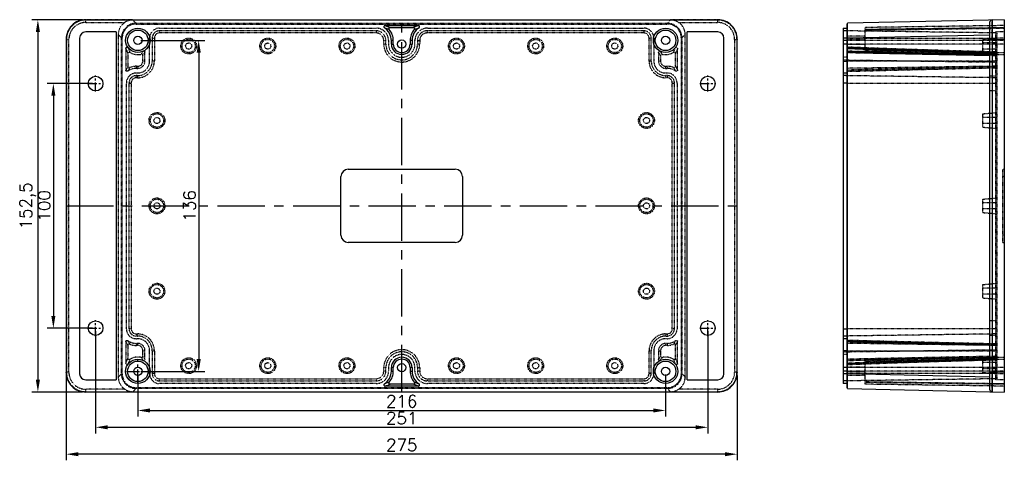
# Model space of a CAD drawing. Header units: millimetres. Extents: x 3202 to 5058, y 576 to 1424.
# Tile 1 of 13: x 3202 to 3606, y 576 to 756. Entities that reach past the tile are written whole.
import ezdxf

# ---------------------------------------------------------------- set-up
doc = ezdxf.new("R2010")
doc.units = ezdxf.units.MM
doc.linetypes.add('CENTER', pattern=[50.8, 31.75, -6.35, 6.35, -6.35])
doc.linetypes.add('HIDDEN', pattern=[0.2, 0.1, -0.1])
doc.layers.add('DEFAULT_2', color=8, linetype='HIDDEN')
doc.styles.get("Standard").update_dxf_attribs({"font": 'txt', "bigfont": 'gbcbig.shx'})
doc.dimstyles.new('ISO-25', dxfattribs={"dimtxt": 2.5, "dimasz": 2.5, "dimexe": 1.25, "dimexo": 0.625, "dimtad": 1, "dimtxsty": 'Standard', "dimcen": 2.5, "dimadec": 0, "dimazin": 0, "dimtfac": 1, "dimtmove": 0, "dimatfit": 3, "dimfxl": 0, "dimarcsym": 0})

# ---------------------------------------------------------------- blocks, each defined once
blk = doc.blocks.new('*D153')
at = {"color": 0, "lineweight": -2}
for p, q in [((3221.33, 610.23), (3221.33, 575.51)), ((3496.33, 610.23), (3496.33, 575.51)), ((3491.33, 578.01), (3226.33, 578.01))]:
    blk.add_line(p, q, dxfattribs=at)
at = {"color": 0}
for points in [[(3226.33, 578.84), (3226.33, 577.17), (3221.33, 578.01)], [(3491.33, 578.84), (3491.33, 577.17), (3496.33, 578.01)]]:
    blk.add_solid(points, dxfattribs=at)
at = {"layer": 'Defpoints', "color": 0}
for p in [(3221.33, 611.48), (3496.33, 611.48), (3221.33, 578.01)]:
    blk.add_point(p, dxfattribs=at)
at = {"color": 0, "insert": (3358.83, 581.76), "char_height": 5, "attachment_point": 5}
blk.add_mtext('275', dxfattribs=at)
blk = doc.blocks.new('*D154')
at = {"color": 0, "lineweight": -2}
for p, q in [((3228.08, 755.98), (3207.24, 755.98)), ((3209.74, 750.98), (3209.74, 608.48)), ((3228.08, 603.48), (3207.24, 603.48))]:
    blk.add_line(p, q, dxfattribs=at)
at = {"color": 0}
for points in [[(3208.91, 750.98), (3210.58, 750.98), (3209.74, 755.98)], [(3208.91, 608.48), (3210.58, 608.48), (3209.74, 603.48)]]:
    blk.add_solid(points, dxfattribs=at)
at = {"layer": 'Defpoints', "color": 0}
for p in [(3229.33, 755.98), (3209.74, 603.48), (3229.33, 603.48)]:
    blk.add_point(p, dxfattribs=at)
at = {"color": 0, "insert": (3205.58, 679.73), "char_height": 5, "attachment_point": 5, "rotation": 90}
blk.add_mtext('152,5', dxfattribs=at)
blk = doc.blocks.new('*D155')
at = {"color": 0, "lineweight": -2}
for p, q in [((3232.15, 729.8), (3213.59, 729.8)), ((3216.09, 724.8), (3216.09, 634.65)), ((3232.15, 629.65), (3213.59, 629.65))]:
    blk.add_line(p, q, dxfattribs=at)
at = {"color": 0}
for points in [[(3215.26, 724.8), (3216.93, 724.8), (3216.09, 729.8)], [(3215.26, 634.65), (3216.93, 634.65), (3216.09, 629.65)]]:
    blk.add_solid(points, dxfattribs=at)
at = {"layer": 'Defpoints', "color": 0}
for p in [(3233.4, 729.8), (3216.09, 629.65), (3233.4, 629.65)]:
    blk.add_point(p, dxfattribs=at)
at = {"color": 0, "insert": (3212.34, 679.73), "char_height": 5, "attachment_point": 5, "rotation": 90}
blk.add_mtext('100', dxfattribs=at)
blk = doc.blocks.new('*D156')
at = {"color": 0, "lineweight": -2}
for p, q in [((3233.4, 628.4), (3233.4, 586.53)), ((3484.27, 628.4), (3484.27, 586.53)), ((3238.4, 589.03), (3479.27, 589.03))]:
    blk.add_line(p, q, dxfattribs=at)
at = {"color": 0}
for points in [[(3238.4, 589.86), (3238.4, 588.19), (3233.4, 589.03)], [(3479.27, 589.86), (3479.27, 588.19), (3484.27, 589.03)]]:
    blk.add_solid(points, dxfattribs=at)
at = {"layer": 'Defpoints', "color": 0}
for p in [(3233.4, 629.65), (3484.27, 629.65), (3484.27, 589.03)]:
    blk.add_point(p, dxfattribs=at)
at = {"color": 0, "insert": (3358.83, 592.78), "char_height": 5, "attachment_point": 5}
blk.add_mtext('251', dxfattribs=at)
blk = doc.blocks.new('*D157')
at = {"color": 0, "lineweight": -2}
for p, q in [((3250.72, 610.69), (3250.72, 593.42)), ((3466.95, 610.69), (3466.95, 593.42)), ((3255.72, 595.92), (3461.95, 595.92))]:
    blk.add_line(p, q, dxfattribs=at)
at = {"color": 0}
for points in [[(3255.72, 596.75), (3255.72, 595.08), (3250.72, 595.92)], [(3461.95, 596.75), (3461.95, 595.08), (3466.95, 595.92)]]:
    blk.add_solid(points, dxfattribs=at)
at = {"layer": 'Defpoints', "color": 0}
for p in [(3250.72, 611.94), (3466.95, 611.94), (3466.95, 595.92)]:
    blk.add_point(p, dxfattribs=at)
at = {"color": 0, "insert": (3358.83, 599.67), "char_height": 5, "attachment_point": 5}
blk.add_mtext('216', dxfattribs=at)
blk = doc.blocks.new('*D158')
at = {"color": 0, "lineweight": -2}
for p, q in [((3251.97, 747.52), (3278.14, 747.52)), ((3275.64, 742.52), (3275.64, 616.94)), ((3251.97, 611.94), (3278.14, 611.94))]:
    blk.add_line(p, q, dxfattribs=at)
at = {"color": 0}
for points in [[(3274.81, 742.52), (3276.48, 742.52), (3275.64, 747.52)], [(3274.81, 616.94), (3276.48, 616.94), (3275.64, 611.94)]]:
    blk.add_solid(points, dxfattribs=at)
at = {"layer": 'Defpoints', "color": 0}
for p in [(3250.72, 747.52), (3250.72, 611.94), (3275.64, 611.94)]:
    blk.add_point(p, dxfattribs=at)
at = {"color": 0, "insert": (3271.89, 679.73), "char_height": 5, "attachment_point": 5, "rotation": 90}
blk.add_mtext('136', dxfattribs=at)

msp = doc.modelspace()

# ---------------------------------------------------------------- linework, layer by layer
at = {"color": 7, "linetype": 'Continuous'}
for p, q in [((3229.333, 755.979), (3488.337, 755.979)), ((3605.752, 755.979), (3541.552, 754.522)), ((3541.552, 604.936), (3541.552, 754.522)), ((3599.753, 754.865), (3599.753, 604.593)), ((3605.752, 755.979), (3605.752, 603.479)), ((3241.835, 750.979), (3229.335, 750.979)), ((3241.835, 750.979), (3241.835, 608.479)), ((3352.007, 753.579), (3365.663, 753.579)), ((3354.101, 752.783), (3363.569, 752.783)), ((3488.335, 750.979), (3475.835, 750.979)), ((3475.835, 608.479), (3475.835, 750.979)), ((3539.753, 752.515), (3539.753, 606.943)), ((3539.753, 752.515), (3541.253, 752.515)), ((3541.253, 754.215), (3541.253, 605.243)), ((3541.552, 754.215), (3541.253, 754.215)), ((3221.335, 747.981), (3221.335, 611.477)), ((3226.835, 748.479), (3226.835, 610.979)), ((3354.585, 745.984), (3354.585, 747.415)), ((3355.381, 747.415), (3354.585, 747.415)), ((3355.381, 745.984), (3355.381, 747.415)), ((3362.289, 747.415), (3362.289, 745.984)), ((3363.085, 747.415), (3362.289, 747.415)), ((3363.085, 747.415), (3363.085, 745.984)), ((3490.835, 610.979), (3490.835, 748.479)), ((3496.335, 611.477), (3496.335, 747.981)), ((3541.253, 748.415), (3539.753, 748.415)), ((3541.552, 748.517), (3541.253, 748.517)), ((3541.552, 748.524), (3599.753, 749.844)), ((3600.73, 747.867), (3599.753, 747.867)), ((3600.73, 747.867), (3605.752, 747.981)), ((3600.73, 747.867), (3600.73, 611.591)), ((3354.585, 745.984), (3355.381, 745.984)), ((3362.289, 745.984), (3363.085, 745.984)), ((3539.753, 739.048), (3541.253, 739.048)), ((3539.753, 734.148), (3541.253, 734.148)), ((3541.253, 730.048), (3539.753, 730.048)), ((3336.935, 694.729), (3380.735, 694.729)), ((3333.935, 667.729), (3333.935, 691.729)), ((3383.735, 691.729), (3383.735, 667.729)), ((3380.735, 664.729), (3336.935, 664.729)), ((3539.753, 629.41), (3541.253, 629.41)), ((3541.253, 625.31), (3539.753, 625.31)), ((3541.253, 620.41), (3539.753, 620.41)), ((3355.381, 613.474), (3354.585, 613.474)), ((3354.585, 612.043), (3354.585, 613.474)), ((3355.381, 612.043), (3355.381, 613.474)), ((3363.085, 613.474), (3362.289, 613.474)), ((3362.289, 613.474), (3362.289, 612.043)), ((3363.085, 613.474), (3363.085, 612.043)), ((3354.585, 612.043), (3355.381, 612.043)), ((3362.289, 612.043), (3363.085, 612.043)), ((3539.753, 611.043), (3541.253, 611.043)), ((3541.253, 610.941), (3541.552, 610.941)), ((3599.753, 609.614), (3541.552, 610.934)), ((3599.753, 611.591), (3600.73, 611.591)), ((3605.752, 611.477), (3600.73, 611.591)), ((3229.335, 608.479), (3241.835, 608.479)), ((3365.663, 605.879), (3352.007, 605.879)), ((3363.569, 606.675), (3354.101, 606.675)), ((3475.835, 608.479), (3488.335, 608.479)), ((3541.253, 606.943), (3539.753, 606.943)), ((3541.552, 605.243), (3541.253, 605.243)), ((3488.337, 603.479), (3229.333, 603.479)), ((3541.552, 604.936), (3605.752, 603.479))]:
    msp.add_line(p, q, dxfattribs=at)
at = {"color": 1, "linetype": 'CENTER', "ltscale": 0.12}
for p, q in [((3233.399, 726.504), (3233.399, 733.104)), ((3484.271, 726.504), (3484.271, 733.104)), ((3230.099, 729.804), (3236.699, 729.804)), ((3480.971, 729.804), (3487.571, 729.804)), ((3230.099, 629.653), (3236.699, 629.653)), ((3233.399, 626.353), (3233.399, 632.953)), ((3480.971, 629.653), (3487.571, 629.653)), ((3484.271, 626.353), (3484.271, 632.953))]:
    msp.add_line(p, q, dxfattribs=at)
at = {"color": 1, "linetype": 'CENTER', "ltscale": 0.168163}
for p, q in [((3250.717, 607.316), (3250.717, 616.565)), ((3246.093, 611.94), (3255.342, 611.94))]:
    msp.add_line(p, q, dxfattribs=at)
at = {"color": 7, "linetype": 'Continuous'}
for centre, radius in [((3250.717, 747.518), 5), ((3250.717, 747.518), 4.204), ((3466.953, 747.518), 5), ((3466.953, 747.518), 4.204), ((3250.717, 747.518), 1.7), ((3358.835, 745.984), 1.7), ((3466.953, 747.518), 1.7), ((3233.399, 729.804), 3), ((3484.271, 729.804), 3), ((3233.399, 629.653), 3), ((3484.271, 629.653), 3), ((3250.717, 611.94), 5), ((3250.717, 611.94), 4.204), ((3250.717, 611.94), 1.7), ((3358.835, 613.474), 1.7), ((3466.953, 611.94), 5), ((3466.953, 611.94), 4.204), ((3466.953, 611.94), 1.7)]:
    msp.add_circle(centre, radius, dxfattribs=at)
for centre, radius, start, end in [((3229.332, 747.982), 7.997, 89.994, 180.006), ((3488.338, 747.982), 7.997, 359.994, 90.006), ((3600.753, 754.865), 1, 91.30093, 179.99961), ((3229.335, 748.479), 2.5, 90, 180), ((3348.335, 747.415), 6.25, 0, 57.04222), ((3348.335, 747.415), 7.046, 0, 40.17283), ((3369.335, 747.415), 7.046, 139.82717, 180), ((3369.335, 747.415), 6.25, 122.95779, 180), ((3488.335, 748.479), 2.5, 0, 90), ((3358.835, 745.984), 4.25, 180, 0), ((3358.835, 745.984), 3.454, 180, 0), ((3336.935, 691.729), 3, 90, 180), ((3380.735, 691.729), 3, 0, 90), ((3336.935, 667.729), 3, 180, 270), ((3380.735, 667.729), 3, 270, 0), ((3358.835, 613.474), 4.25, 0, 180), ((3358.835, 613.474), 3.454, 0, 180), ((3229.332, 611.476), 7.997, 179.99395, 270.00605), ((3229.335, 610.979), 2.5, 180, 270), ((3348.335, 612.043), 6.25, 302.95779, 0), ((3348.335, 612.043), 7.046, 319.82717, 0), ((3369.335, 612.043), 7.046, 180, 220.17283), ((3369.335, 612.043), 6.25, 180, 237.04222), ((3488.335, 610.979), 2.5, 270, 0), ((3488.338, 611.476), 7.997, 269.99395, 0.00605), ((3600.753, 604.593), 1, 180.0001, 268.6992)]:
    msp.add_arc(centre, radius, start, end, dxfattribs=at)
for points, knots in [([(3600.73, 755.865), (3600.727, 755.865), (3600.732, 755.844), (3600.725, 755.823), (3600.728, 755.771), (3600.724, 755.671), (3600.724, 755.495), (3600.722, 755.232), (3600.722, 754.898), (3600.721, 754.496), (3600.721, 754.029), (3600.72, 753.294), (3600.721, 752.253), (3600.723, 750.888), (3600.726, 749.407), (3600.728, 748.387), (3600.73, 747.867)], [0, 0, 0, 0, 0.0012218, 0.0048458, 0.0108606, 0.0192514, 0.0430976, 0.0761702, 0.1181188, 0.1685711, 0.2270319, 0.2929284, 0.4444759, 0.6173183, 0.8049884, 1, 1, 1, 1]), ([(3352.007, 753.579), (3351.902, 753.579), (3351.685, 753.508), (3351.494, 753.231), (3351.504, 752.894), (3351.647, 752.716), (3351.735, 752.659)], [0, 0, 0, 0, 0.2501191, 0.5000005, 0.749881, 1, 1, 1, 1]), ([(3351.735, 752.66), (3351.931, 752.607), (3352.603, 752.407), (3353.261, 752.159), (3353.719, 751.961)], [0, 0, 0, 0, 0.2890711, 1, 1, 1, 1]), ([(3352.007, 753.579), (3352.215, 753.517), (3352.927, 753.289), (3353.62, 753.006), (3354.101, 752.783)], [0, 0, 0, 0, 0.2905627, 1, 1, 1, 1]), ([(3353.719, 751.961), (3353.658, 752.032), (3353.577, 752.214), (3353.623, 752.505), (3353.816, 752.728), (3354.007, 752.782), (3354.101, 752.783)], [0, 0, 0, 0, 0.2500871, 0.4999644, 0.7499381, 1, 1, 1, 1]), ([(3365.663, 753.579), (3365.456, 753.516), (3364.745, 753.288), (3364.05, 753.008), (3363.569, 752.783)], [0, 0, 0, 0, 0.2893281, 1, 1, 1, 1]), ([(3363.569, 752.783), (3363.663, 752.782), (3363.854, 752.728), (3364.047, 752.505), (3364.093, 752.214), (3364.012, 752.032), (3363.951, 751.961)], [0, 0, 0, 0, 0.2500629, 0.500037, 0.7499139, 1, 1, 1, 1]), ([(3363.951, 751.961), (3364.092, 752.022), (3364.74, 752.291), (3365.407, 752.516), (3365.935, 752.66)], [0, 0, 0, 0, 0.2190693, 1, 1, 1, 1]), ([(3365.935, 752.659), (3366.023, 752.716), (3366.166, 752.894), (3366.176, 753.231), (3365.984, 753.508), (3365.768, 753.579), (3365.663, 753.579)], [0, 0, 0, 0, 0.2501207, 0.5000017, 0.7498826, 1, 1, 1, 1]), ([(3600.73, 611.591), (3600.728, 611.071), (3600.726, 610.051), (3600.723, 608.57), (3600.721, 607.205), (3600.72, 606.164), (3600.721, 605.428), (3600.721, 604.962), (3600.722, 604.56), (3600.722, 604.225), (3600.724, 603.963), (3600.724, 603.787), (3600.728, 603.687), (3600.725, 603.635), (3600.732, 603.613), (3600.727, 603.593), (3600.73, 603.593)], [0, 0, 0, 0, 0.1950116, 0.3826817, 0.5555242, 0.7070718, 0.7729682, 0.8314291, 0.8818813, 0.92383, 0.9569025, 0.9807487, 0.9891394, 0.9951543, 0.9987782, 1, 1, 1, 1]), ([(3351.735, 606.798), (3351.647, 606.741), (3351.504, 606.564), (3351.494, 606.227), (3351.685, 605.95), (3351.902, 605.879), (3352.007, 605.879)], [0, 0, 0, 0, 0.2501207, 0.5000017, 0.7498826, 1, 1, 1, 1]), ([(3353.719, 607.497), (3353.578, 607.436), (3352.93, 607.167), (3352.263, 606.942), (3351.735, 606.798)], [0, 0, 0, 0, 0.2190693, 1, 1, 1, 1]), ([(3352.007, 605.879), (3352.214, 605.942), (3352.925, 606.17), (3353.62, 606.45), (3354.101, 606.675)], [0, 0, 0, 0, 0.2893281, 1, 1, 1, 1]), ([(3354.101, 606.675), (3354.007, 606.676), (3353.816, 606.73), (3353.623, 606.953), (3353.577, 607.244), (3353.658, 607.426), (3353.719, 607.497)], [0, 0, 0, 0, 0.2500629, 0.500037, 0.7499139, 1, 1, 1, 1]), ([(3363.951, 607.497), (3364.012, 607.426), (3364.093, 607.244), (3364.047, 606.953), (3363.854, 606.73), (3363.663, 606.676), (3363.569, 606.675)], [0, 0, 0, 0, 0.2500871, 0.4999644, 0.7499381, 1, 1, 1, 1]), ([(3365.663, 605.879), (3365.455, 605.941), (3364.743, 606.169), (3364.05, 606.452), (3363.569, 606.675)], [0, 0, 0, 0, 0.2905627, 1, 1, 1, 1]), ([(3365.935, 606.798), (3365.739, 606.851), (3365.067, 607.05), (3364.409, 607.299), (3363.951, 607.497)], [0, 0, 0, 0, 0.2890711, 1, 1, 1, 1]), ([(3365.663, 605.879), (3365.768, 605.879), (3365.984, 605.95), (3366.176, 606.227), (3366.166, 606.564), (3366.023, 606.741), (3365.935, 606.798)], [0, 0, 0, 0, 0.2501191, 0.5000005, 0.749881, 1, 1, 1, 1])]:
    msp.add_open_spline(points, degree=3, knots=knots, dxfattribs=at)
at = {"layer": 'DEFAULT_2', "color": 8, "linetype": 'HIDDEN'}
for p, q in [((3229.333, 755.979), (3229.447, 755.865)), ((3229.447, 754.865), (3229.447, 755.865)), ((3248.647, 755.865), (3229.447, 755.865)), ((3229.447, 754.865), (3245.387, 754.865)), ((3248.647, 755.865), (3249.99, 754.522)), ((3249.99, 754.522), (3467.68, 754.522)), ((3467.68, 754.522), (3469.022, 755.865)), ((3488.223, 755.865), (3469.022, 755.865)), ((3472.283, 754.865), (3488.223, 754.865)), ((3488.223, 755.865), (3488.337, 755.979)), ((3488.223, 755.865), (3488.223, 754.865)), ((3249.997, 754.215), (3467.673, 754.215)), ((3259.623, 752.515), (3348.335, 752.515)), ((3259.623, 750.556), (3259.623, 751.436)), ((3348.335, 751.436), (3259.623, 751.436)), ((3348.335, 750.556), (3259.623, 750.556)), ((3348.335, 751.436), (3348.335, 750.556)), ((3369.335, 752.515), (3458.047, 752.515)), ((3369.335, 750.556), (3369.335, 751.436)), ((3458.047, 751.436), (3369.335, 751.436)), ((3458.047, 750.556), (3369.335, 750.556)), ((3458.047, 751.436), (3458.047, 750.556)), ((3602.753, 750.556), (3539.753, 751.436)), ((3605.752, 753.579), (3548.752, 752.783)), ((3548.752, 742.53), (3548.752, 752.783)), ((3548.752, 751.722), (3605.752, 752.518)), ((3599.753, 752.587), (3605.752, 752.66)), ((3602.253, 608.479), (3602.253, 750.979)), ((3605.752, 750.979), (3602.253, 750.979)), ((3602.753, 750.556), (3602.753, 608.901)), ((3221.449, 747.867), (3221.335, 747.981)), ((3221.449, 747.867), (3221.449, 611.591)), ((3221.449, 747.867), (3222.449, 747.867)), ((3222.449, 611.591), (3222.449, 747.867)), ((3242.671, 749.844), (3242.671, 609.614)), ((3243.992, 748.524), (3242.671, 749.844)), ((3243.992, 610.934), (3243.992, 748.524)), ((3244.299, 610.941), (3244.299, 748.517)), ((3255.523, 739.048), (3255.523, 748.415)), ((3256.602, 748.415), (3256.602, 739.048)), ((3256.602, 748.415), (3257.482, 748.415)), ((3257.482, 748.415), (3257.482, 739.048)), ((3351.476, 745.984), (3351.476, 747.415)), ((3351.476, 747.415), (3352.356, 747.415)), ((3352.356, 745.984), (3352.356, 747.415)), ((3353.435, 747.415), (3353.435, 745.984)), ((3364.235, 745.984), (3364.235, 747.415)), ((3365.314, 747.415), (3365.314, 745.984)), ((3365.314, 747.415), (3366.194, 747.415)), ((3366.194, 747.415), (3366.194, 745.984)), ((3460.188, 748.415), (3461.068, 748.415)), ((3460.188, 739.048), (3460.188, 748.415)), ((3461.068, 739.048), (3461.068, 748.415)), ((3462.147, 748.415), (3462.147, 739.048)), ((3473.371, 748.517), (3473.371, 610.941)), ((3474.999, 749.844), (3473.678, 748.524)), ((3473.678, 748.524), (3473.678, 610.934)), ((3474.999, 609.614), (3474.999, 749.844)), ((3495.221, 747.867), (3496.221, 747.867)), ((3495.221, 747.867), (3495.221, 611.591)), ((3496.335, 747.981), (3496.221, 747.867)), ((3496.221, 611.591), (3496.221, 747.867)), ((3605.752, 747.415), (3539.753, 747.415)), ((3548.752, 749.218), (3541.253, 749.218)), ((3541.253, 748.415), (3602.753, 748.415)), ((3548.752, 747.684), (3541.253, 747.684)), ((3596.753, 747.922), (3602.753, 748.447)), ((3596.753, 747.921), (3596.753, 742.472)), ((3602.753, 746.447), (3596.753, 746.447)), ((3605.752, 748.479), (3602.253, 748.479)), ((3245.799, 744.243), (3245.799, 735.324)), ((3253.623, 739.048), (3253.623, 742.571)), ((3352.356, 745.984), (3351.476, 745.984)), ((3366.194, 745.984), (3365.314, 745.984)), ((3464.047, 742.571), (3464.047, 739.048)), ((3471.871, 735.323), (3471.871, 744.243)), ((3605.752, 745.984), (3539.753, 745.984)), ((3548.752, 745.818), (3541.253, 745.818)), ((3559.616, 744.042), (3541.253, 744.744)), ((3541.253, 744.541), (3541.552, 744.529)), ((3548.752, 744.284), (3541.253, 744.284)), ((3541.253, 744.243), (3541.552, 744.23)), ((3541.253, 743.021), (3541.552, 743.015)), ((3541.552, 742.564), (3541.253, 742.571)), ((3541.253, 742.518), (3602.753, 741.659)), ((3548.509, 742.413), (3541.552, 742.564)), ((3548.752, 743.314), (3605.752, 742.518)), ((3548.752, 742.53), (3605.752, 741.734)), ((3580.45, 743.371), (3559.288, 744.053)), ((3602.753, 742.748), (3579.288, 743.406)), ((3596.751, 742.409), (3597.678, 742.384)), ((3602.753, 743.947), (3596.753, 743.947)), ((3596.753, 742.471), (3602.753, 741.947)), ((3597.678, 742.384), (3599.752, 742.328)), ((3599.752, 742.739), (3602.753, 742.663)), ((3246.657, 742.249), (3246.657, 736.794)), ((3252.764, 739.048), (3252.764, 741.35)), ((3253.623, 739.048), (3252.764, 739.048)), ((3257.482, 739.048), (3256.602, 739.048)), ((3461.068, 739.048), (3460.188, 739.048)), ((3464.905, 739.048), (3464.047, 739.048)), ((3464.905, 741.35), (3464.905, 739.048)), ((3471.012, 736.794), (3471.012, 742.249)), ((3541.253, 740.584), (3539.753, 740.584)), ((3539.753, 739.505), (3602.753, 738.625)), ((3602.753, 739.048), (3541.253, 739.048)), ((3596.743, 741.941), (3599.752, 741.888)), ((3599.752, 742.328), (3602.753, 742.249)), ((3599.752, 741.888), (3602.753, 741.835)), ((3602.753, 741.35), (3599.752, 741.404)), ((3250.099, 736.048), (3250.099, 736.907)), ((3250.099, 736.907), (3250.623, 736.907)), ((3250.099, 736.048), (3250.623, 736.048)), ((3250.623, 736.907), (3250.623, 736.048)), ((3467.047, 736.907), (3467.571, 736.907)), ((3467.047, 736.048), (3467.047, 736.907)), ((3467.047, 736.048), (3467.571, 736.048)), ((3467.571, 736.907), (3467.571, 736.048)), ((3602.753, 736.907), (3541.253, 736.048)), ((3541.552, 735.331), (3541.253, 735.323)), ((3541.553, 734.924), (3541.253, 734.916)), ((3602.753, 736.793), (3599.752, 736.73)), ((3602.753, 736.335), (3599.752, 736.273)), ((3250.099, 734.148), (3250.623, 734.148)), ((3250.099, 732.19), (3250.099, 733.069)), ((3250.623, 733.069), (3250.099, 733.069)), ((3250.623, 732.19), (3250.099, 732.19)), ((3250.623, 733.069), (3250.623, 732.19)), ((3467.047, 734.148), (3467.571, 734.148)), ((3467.571, 733.069), (3467.047, 733.069)), ((3467.047, 732.19), (3467.047, 733.069)), ((3467.571, 732.19), (3467.047, 732.19)), ((3467.571, 733.069), (3467.571, 732.19)), ((3602.753, 732.19), (3539.753, 733.069)), ((3602.253, 732.804), (3599.753, 732.804)), ((3245.999, 629.41), (3245.999, 730.048)), ((3247.078, 730.048), (3247.078, 629.41)), ((3247.078, 730.048), (3247.957, 730.048)), ((3247.957, 730.048), (3247.957, 629.41)), ((3469.712, 730.048), (3470.592, 730.048)), ((3469.712, 629.41), (3469.712, 730.048)), ((3470.592, 629.41), (3470.592, 730.048)), ((3471.671, 730.048), (3471.671, 629.41)), ((3541.253, 730.048), (3602.753, 730.048)), ((3602.253, 726.804), (3599.753, 726.804)), ((3596.753, 717.422), (3602.753, 717.947)), ((3596.753, 717.421), (3596.753, 711.972)), ((3602.753, 715.947), (3596.753, 715.947)), ((3602.753, 713.447), (3596.753, 713.447)), ((3596.753, 711.971), (3602.753, 711.447)), ((3605.752, 694.729), (3605.153, 694.729)), ((3605.153, 664.729), (3605.153, 694.729)), ((3605.752, 691.729), (3605.153, 691.729)), ((3596.753, 682.454), (3602.753, 682.979)), ((3596.753, 682.453), (3596.753, 677.005)), ((3602.753, 680.979), (3596.753, 680.979)), ((3602.753, 678.479), (3596.753, 678.479)), ((3596.753, 677.004), (3602.753, 676.479)), ((3605.752, 667.729), (3605.153, 667.729)), ((3605.153, 664.729), (3605.752, 664.729)), ((3596.753, 647.486), (3602.753, 648.011)), ((3596.753, 647.485), (3596.753, 642.037)), ((3602.753, 646.011), (3596.753, 646.011)), ((3602.753, 643.511), (3596.753, 643.511)), ((3596.753, 642.036), (3602.753, 641.511)), ((3247.957, 629.41), (3247.078, 629.41)), ((3470.592, 629.41), (3469.712, 629.41)), ((3602.753, 629.41), (3541.253, 629.41)), ((3602.253, 632.653), (3599.753, 632.653)), ((3250.099, 626.389), (3250.099, 627.268)), ((3250.099, 627.268), (3250.623, 627.268)), ((3250.099, 626.389), (3250.623, 626.389)), ((3250.623, 627.268), (3250.623, 626.389)), ((3467.047, 627.268), (3467.571, 627.268)), ((3467.047, 626.389), (3467.047, 627.268)), ((3467.047, 626.389), (3467.571, 626.389)), ((3467.571, 627.268), (3467.571, 626.389)), ((3602.753, 627.268), (3539.753, 626.389)), ((3602.253, 626.653), (3599.753, 626.653)), ((3245.799, 624.135), (3245.799, 615.215)), ((3246.657, 622.664), (3246.657, 617.209)), ((3250.623, 625.31), (3250.099, 625.31)), ((3250.099, 622.551), (3250.099, 623.41)), ((3250.623, 623.41), (3250.099, 623.41)), ((3250.623, 622.551), (3250.099, 622.551)), ((3250.623, 623.41), (3250.623, 622.551)), ((3467.571, 625.31), (3467.047, 625.31)), ((3467.571, 623.41), (3467.047, 623.41)), ((3467.047, 622.551), (3467.047, 623.41)), ((3467.571, 622.551), (3467.047, 622.551)), ((3467.571, 623.41), (3467.571, 622.551)), ((3471.012, 617.209), (3471.012, 622.664)), ((3471.871, 615.215), (3471.871, 624.134)), ((3541.253, 624.542), (3541.553, 624.534)), ((3541.552, 624.126), (3541.253, 624.134)), ((3602.753, 622.551), (3541.253, 623.41)), ((3599.752, 623.185), (3602.753, 623.123)), ((3602.753, 622.665), (3599.752, 622.729)), ((3252.764, 618.108), (3252.764, 620.41)), ((3252.764, 620.41), (3253.623, 620.41)), ((3253.623, 616.887), (3253.623, 620.41)), ((3255.523, 611.043), (3255.523, 620.41)), ((3256.602, 620.41), (3256.602, 611.043)), ((3256.602, 620.41), (3257.482, 620.41)), ((3257.482, 620.41), (3257.482, 611.043)), ((3460.188, 620.41), (3461.068, 620.41)), ((3460.188, 611.043), (3460.188, 620.41)), ((3461.068, 611.043), (3461.068, 620.41)), ((3462.147, 620.41), (3462.147, 611.043)), ((3464.047, 620.41), (3464.905, 620.41)), ((3464.047, 620.41), (3464.047, 616.887)), ((3464.905, 620.41), (3464.905, 618.108)), ((3539.753, 619.953), (3602.753, 620.832)), ((3541.253, 618.874), (3539.753, 618.874)), ((3541.253, 620.41), (3602.753, 620.41)), ((3541.253, 616.94), (3602.753, 617.799)), ((3548.752, 616.928), (3605.752, 617.724)), ((3599.752, 617.57), (3596.743, 617.517)), ((3596.753, 616.986), (3602.753, 617.511)), ((3602.753, 618.107), (3599.752, 618.054)), ((3602.753, 617.623), (3599.752, 617.57)), ((3351.476, 613.474), (3352.356, 613.474)), ((3351.476, 612.043), (3351.476, 613.474)), ((3352.356, 612.043), (3352.356, 613.474)), ((3353.435, 613.474), (3353.435, 612.043)), ((3364.235, 612.043), (3364.235, 613.474)), ((3365.314, 613.474), (3366.194, 613.474)), ((3365.314, 613.474), (3365.314, 612.043)), ((3366.194, 613.474), (3366.194, 612.043)), ((3605.752, 613.474), (3539.753, 613.474)), ((3541.552, 616.893), (3541.253, 616.887)), ((3541.552, 616.443), (3541.253, 616.437)), ((3541.253, 614.714), (3559.616, 615.416)), ((3541.253, 615.215), (3541.552, 615.228)), ((3548.752, 615.174), (3541.253, 615.174)), ((3541.552, 614.929), (3541.253, 614.917)), ((3548.752, 613.64), (3541.253, 613.64)), ((3548.555, 617.046), (3541.552, 616.893)), ((3548.752, 616.144), (3605.752, 616.94)), ((3548.752, 606.675), (3548.752, 616.928)), ((3559.288, 615.405), (3580.45, 616.086)), ((3579.288, 616.052), (3602.753, 616.71)), ((3596.751, 617.049), (3597.678, 617.074)), ((3596.753, 616.985), (3596.753, 611.537)), ((3602.753, 615.511), (3596.753, 615.511)), ((3597.678, 617.074), (3599.752, 617.13)), ((3599.752, 617.13), (3602.753, 617.209)), ((3602.753, 616.795), (3599.752, 616.719)), ((3221.335, 611.477), (3221.449, 611.591)), ((3222.449, 611.591), (3221.449, 611.591)), ((3242.671, 609.614), (3243.992, 610.934)), ((3257.482, 611.043), (3256.602, 611.043)), ((3352.356, 612.043), (3351.476, 612.043)), ((3366.194, 612.043), (3365.314, 612.043)), ((3461.068, 611.043), (3460.188, 611.043)), ((3473.678, 610.934), (3474.999, 609.614)), ((3496.221, 611.591), (3495.221, 611.591)), ((3496.221, 611.591), (3496.335, 611.477)), ((3605.752, 612.043), (3539.753, 612.043)), ((3548.752, 611.774), (3541.253, 611.774)), ((3602.753, 611.043), (3541.253, 611.043)), ((3548.752, 610.24), (3541.253, 610.24)), ((3602.753, 613.011), (3596.753, 613.011)), ((3596.753, 611.536), (3602.753, 611.011)), ((3605.752, 610.979), (3602.253, 610.979)), ((3467.673, 605.243), (3249.997, 605.243)), ((3259.623, 608.022), (3259.623, 608.901)), ((3259.623, 608.901), (3348.335, 608.901)), ((3259.623, 608.022), (3348.335, 608.022)), ((3348.335, 606.943), (3259.623, 606.943)), ((3348.335, 608.901), (3348.335, 608.022)), ((3369.335, 608.901), (3458.047, 608.901)), ((3369.335, 608.022), (3369.335, 608.901)), ((3369.335, 608.022), (3458.047, 608.022)), ((3458.047, 606.943), (3369.335, 606.943)), ((3458.047, 608.901), (3458.047, 608.022)), ((3602.753, 608.901), (3539.753, 608.022)), ((3548.752, 607.736), (3605.752, 606.94)), ((3605.752, 605.879), (3548.752, 606.675)), ((3605.752, 606.798), (3599.753, 606.87)), ((3605.752, 608.479), (3602.253, 608.479)), ((3229.447, 603.593), (3229.333, 603.479)), ((3229.447, 603.593), (3229.447, 604.593)), ((3245.387, 604.593), (3229.447, 604.593)), ((3229.447, 603.593), (3248.647, 603.593)), ((3249.99, 604.936), (3248.647, 603.593)), ((3467.68, 604.936), (3249.99, 604.936)), ((3469.022, 603.593), (3467.68, 604.936)), ((3469.022, 603.593), (3488.223, 603.593)), ((3488.223, 604.593), (3472.283, 604.593)), ((3488.223, 604.593), (3488.223, 603.593)), ((3488.337, 603.479), (3488.223, 603.593))]:
    msp.add_line(p, q, dxfattribs=at)
at = {"layer": 'DEFAULT_2', "color": 1, "linetype": 'CENTER', "ltscale": 0.61}
for p, q in [((3358.835, 603.479), (3358.835, 755.979)), ((3221.335, 679.729), (3496.335, 679.729))]:
    msp.add_line(p, q, dxfattribs=at)
at = {"layer": 'DEFAULT_2', "color": 8, "linetype": 'HIDDEN'}
for points in [[(3602.753, 741.85), (3580.449, 742.262), (3559.617, 742.677), (3541.253, 743.071)], [(3541.253, 734.822), (3559.617, 735.301), (3580.45, 735.801), (3602.753, 736.294)], [(3602.753, 623.164), (3580.45, 623.657), (3559.617, 624.157), (3541.253, 624.636)], [(3541.253, 616.387), (3559.617, 616.781), (3580.449, 617.195), (3602.753, 617.608)]]:
    msp.add_lwpolyline(points, dxfattribs=at)
for centre, radius in [((3271.531, 745.197), 3.25), ((3271.531, 745.197), 2.725), ((3271.531, 745.197), 1.25), ((3303.957, 745.197), 3.25), ((3303.957, 745.197), 2.725), ((3303.957, 745.197), 1.25), ((3336.393, 745.197), 3.25), ((3336.393, 745.197), 2.725), ((3336.393, 745.197), 1.25), ((3381.277, 745.197), 3.25), ((3381.277, 745.197), 2.725), ((3381.277, 745.197), 1.25), ((3413.713, 745.197), 3.25), ((3413.713, 745.197), 2.725), ((3413.713, 745.197), 1.25), ((3446.139, 745.197), 3.25), ((3446.139, 745.197), 2.725), ((3446.139, 745.197), 1.25), ((3258.538, 714.697), 3.25), ((3258.538, 714.697), 2.725), ((3258.538, 714.697), 1.25), ((3459.132, 714.697), 3.25), ((3459.132, 714.697), 2.725), ((3459.132, 714.697), 1.25), ((3258.538, 679.729), 3.25), ((3258.538, 679.729), 2.725), ((3459.132, 679.729), 3.25), ((3459.132, 679.729), 2.725), ((3258.538, 679.729), 1.25), ((3459.132, 679.729), 1.25), ((3258.538, 644.761), 3.25), ((3258.538, 644.761), 2.725), ((3258.538, 644.761), 1.25), ((3459.132, 644.761), 3.25), ((3459.132, 644.761), 2.725), ((3459.132, 644.761), 1.25), ((3271.531, 614.261), 3.25), ((3303.957, 614.261), 3.25), ((3336.393, 614.261), 3.25), ((3381.277, 614.261), 3.25), ((3413.713, 614.261), 3.25), ((3446.139, 614.261), 3.25), ((3271.531, 614.261), 2.725), ((3271.531, 614.261), 1.25), ((3303.957, 614.261), 2.725), ((3303.957, 614.261), 1.25), ((3336.393, 614.261), 2.725), ((3336.393, 614.261), 1.25), ((3381.277, 614.261), 2.725), ((3381.277, 614.261), 1.25), ((3413.713, 614.261), 2.725), ((3413.713, 614.261), 1.25), ((3446.139, 614.261), 2.725), ((3446.139, 614.261), 1.25)]:
    msp.add_circle(centre, radius, dxfattribs=at)
for centre, radius, start, end in [((3229.447, 747.867), 7.998, 89.99927, 180.00073), ((3229.446, 747.868), 6.997, 89.99301, 180.00695), ((3249.99, 748.524), 5.998, 89.99296, 180.00704), ((3467.68, 748.524), 5.998, 359.99294, 90.00706), ((3488.223, 747.867), 7.998, 359.99929, 90.00071), ((3488.224, 747.868), 6.997, 359.99301, 90.00695), ((3249.997, 748.517), 5.698, 89.99338, 180.00662), ((3259.623, 748.415), 4.1, 90, 180), ((3259.623, 748.415), 3.021, 90, 180), ((3259.623, 748.415), 2.141, 90, 180), ((3348.335, 747.415), 5.1, 0, 90), ((3348.335, 747.415), 4.021, 0, 90), ((3348.335, 747.415), 3.141, 0, 90), ((3369.335, 747.415), 5.1, 90, 180), ((3369.335, 747.415), 4.021, 90, 180), ((3369.335, 747.415), 3.141, 90, 180), ((3458.047, 748.415), 4.1, 0, 90), ((3458.047, 748.415), 3.021, 0, 90), ((3458.047, 748.415), 2.141, 0, 90), ((3467.673, 748.517), 5.698, 359.99338, 90.00662), ((3250.717, 747.518), 5.859, 235.95449, 284.08169), ((3358.835, 745.984), 7.359, 180, 0), ((3358.835, 745.984), 6.479, 180, 0), ((3358.835, 745.984), 5.4, 180, 0), ((3466.953, 747.518), 5.859, 255.91835, 304.04545), ((3878.165, 16612.064), 15872.619, 268.7837476, 269.0057871), ((3850.099, 14752.763), 14013.595, 268.7371545, 268.9886522), ((3633.563, 2936.086), 2193.786, 267.596228, 267.784084), ((3870.444, 16229.823), 15490.3, 268.7834009, 268.9875789), ((3856.552, 15083.527), 14344.422, 268.7694928, 268.9742153), ((3704.587, 4877.301), 4136.298, 267.84069, 268.506082), ((3250.623, 739.048), 6.859, 270, 360), ((3250.623, 739.048), 5.979, 270, 360), ((3250.623, 739.048), 4.9, 270, 0), ((3250.623, 739.048), 3, 270, 0), ((3250.623, 739.048), 2.141, 270, 0), ((3467.047, 739.048), 6.859, 180, 270), ((3467.047, 739.048), 5.979, 180, 270), ((3467.047, 739.048), 4.9, 180, 270), ((3467.047, 739.048), 3, 180, 270), ((3467.047, 739.048), 2.141, 179.99999, 270), ((3250.099, 730.048), 6, 90, 125.77644), ((3250.099, 730.048), 6.859, 90, 113.55948), ((3467.571, 730.048), 6.859, 66.44052, 90), ((3467.571, 730.048), 6, 54.2236, 90), ((3831.114, -10109.938), 10849.135, 91.2060989, 91.530982), ((3839.752, -10866.376), 11605.131, 91.1701751, 91.4738883), ((3827.227, -9943.196), 10682.348, 91.2201727, 91.5324241), ((3836.208, -10721.337), 11460.049, 91.1822697, 91.4733252), ((3250.099, 730.048), 4.1, 90, 180), ((3250.099, 730.048), 3.021, 90, 180), ((3250.099, 730.048), 2.141, 90, 180), ((3467.571, 730.048), 4.1, 0, 90), ((3467.571, 730.048), 3.021, 0, 90), ((3467.571, 730.048), 2.141, 0, 90), ((3250.099, 629.41), 4.1, 180, 270), ((3250.099, 629.41), 3.021, 180, 270), ((3250.099, 629.41), 2.141, 180, 270), ((3467.571, 629.41), 4.1, 270, 0), ((3467.571, 629.41), 3.021, 270, 0), ((3467.571, 629.41), 2.141, 270, 0), ((3250.623, 620.41), 6.859, 0, 90), ((3250.623, 620.41), 5.979, 0, 90), ((3467.047, 620.41), 6.859, 90, 180), ((3467.047, 620.41), 5.979, 90, 180), ((3250.099, 629.41), 6, 234.22361, 270), ((3250.099, 629.41), 6.859, 246.44052, 270), ((3250.623, 620.41), 4.9, 0, 90), ((3250.623, 620.41), 3, 360, 90), ((3250.623, 620.41), 2.141, 359.99999, 90), ((3467.047, 620.41), 4.9, 90, 180), ((3467.047, 620.41), 3, 90, 180), ((3467.047, 620.41), 2.141, 90, 180), ((3467.571, 629.41), 6, 270, 305.77644), ((3467.571, 629.41), 6.859, 270, 293.55948), ((3839.717, 12224.14), 11603.437, 268.5260715, 268.829829), ((3827.227, 11302.656), 10682.35, 268.4659663, 268.795922), ((3830.402, 11440.405), 10820.135, 268.4702761, 268.7785511), ((3836.237, 12082.209), 11461.464, 268.5267096, 268.8177292), ((3250.717, 611.94), 5.859, 75.91835, 124.04545), ((3358.835, 613.474), 7.359, 0, 180), ((3358.835, 613.474), 6.479, 0, 180), ((3358.835, 613.474), 5.4, 0, 180), ((3466.953, 611.94), 5.859, 55.95448, 104.08169), ((3855.635, -13675.824), 14296.169, 91.0135491, 91.2600758), ((3878.177, -15253.285), 15873.298, 90.9942137, 91.2162437), ((3870.459, -14871.15), 15491.085, 91.0124273, 91.2165949), ((3850.098, -13393.3), 14013.591, 91.0236156, 91.2329823), ((3633.524, -1575.624), 2192.781, 92.21591, 92.403853), ((3704.585, -3517.759), 4136.213, 91.493909, 92.159315), ((3229.447, 611.591), 7.998, 179.99927, 270.00073), ((3229.446, 611.59), 6.997, 179.99306, 270.0069), ((3249.99, 610.934), 5.998, 179.99296, 270.00704), ((3249.997, 610.94), 5.698, 179.99338, 270.00662), ((3259.623, 611.043), 4.1, 180, 270), ((3259.623, 611.043), 3.021, 180, 270), ((3259.623, 611.043), 2.141, 180, 270), ((3348.335, 612.043), 5.1, 270, 0), ((3348.335, 612.043), 4.021, 270, 0), ((3348.335, 612.043), 3.141, 270, 0), ((3369.335, 612.043), 5.1, 180, 270), ((3369.335, 612.043), 4.021, 180, 270), ((3369.335, 612.043), 3.141, 180, 270), ((3458.047, 611.043), 4.1, 270, 0), ((3458.047, 611.043), 3.021, 270, 0), ((3458.047, 611.043), 2.141, 270, 0), ((3467.673, 610.94), 5.698, 269.99338, 0.00662), ((3467.68, 610.934), 5.998, 269.99294, 0.00706), ((3488.223, 611.591), 7.998, 269.99929, 0.00071), ((3488.224, 611.59), 6.997, 269.99306, 0.0069)]:
    msp.add_arc(centre, radius, start, end, dxfattribs=at)
for centre, major_axis, start_param, end_param in [((3248.673, 749.841), (-4.245, 4.245), -0.2063314, 0.7851408), ((3468.997, 749.841), (4.245, 4.245), -0.7851408, 0.2063314), ((3248.673, 609.617), (4.245, 4.245), -3.9267335, -2.9352612), ((3468.997, 609.617), (-4.245, 4.245), -3.3479241, -2.3564518)]:
    msp.add_ellipse(centre, major_axis=major_axis, ratio=0.9994854, start_param=start_param, end_param=end_param, dxfattribs=at)
for points, knots in [([(3248.647, 755.865), (3248.087, 755.86), (3246.935, 755.684), (3245.879, 755.187), (3245.387, 754.865)], [0, 0, 0, 0, 0.4881224, 1, 1, 1, 1]), ([(3472.283, 754.865), (3471.791, 755.187), (3470.735, 755.684), (3469.583, 755.86), (3469.022, 755.865)], [0, 0, 0, 0, 0.5118677, 1, 1, 1, 1]), ([(3600.73, 747.867), (3600.728, 748.387), (3600.726, 749.407), (3600.723, 750.888), (3600.721, 752.253), (3600.72, 753.294), (3600.721, 754.029), (3600.721, 754.496), (3600.722, 754.898), (3600.722, 755.232), (3600.724, 755.495), (3600.724, 755.671), (3600.728, 755.771), (3600.725, 755.823), (3600.732, 755.844), (3600.727, 755.865), (3600.73, 755.865)], [0, 0, 0, 0, 0.1950116, 0.3826818, 0.5555242, 0.7070718, 0.7729682, 0.8314291, 0.8818814, 0.92383, 0.9569025, 0.9807487, 0.9891395, 0.9951543, 0.9987782, 1, 1, 1, 1]), ([(3245.799, 744.243), (3245.798, 744.345), (3245.866, 744.556), (3246.132, 744.749), (3246.46, 744.752), (3246.639, 744.623), (3246.7, 744.54)], [0, 0, 0, 0, 0.2501139, 0.5000004, 0.749886, 1, 1, 1, 1]), ([(3245.799, 744.243), (3245.865, 744.042), (3246.111, 743.361), (3246.417, 742.702), (3246.657, 742.249)], [0, 0, 0, 0, 0.2915113, 1, 1, 1, 1]), ([(3246.657, 742.249), (3246.658, 742.338), (3246.707, 742.52), (3246.911, 742.712), (3247.185, 742.773), (3247.364, 742.713), (3247.437, 742.663)], [0, 0, 0, 0, 0.2500401, 0.5000485, 0.7499334, 1, 1, 1, 1]), ([(3246.7, 744.541), (3246.755, 744.354), (3246.964, 743.714), (3247.227, 743.093), (3247.437, 742.663)], [0, 0, 0, 0, 0.2891807, 1, 1, 1, 1]), ([(3252.143, 741.835), (3252.208, 741.926), (3252.478, 742.311), (3252.728, 742.71), (3252.905, 743.021)], [0, 0, 0, 0, 0.2386029, 1, 1, 1, 1]), ([(3252.764, 741.35), (3252.837, 741.443), (3253.14, 741.838), (3253.42, 742.25), (3253.623, 742.571)], [0, 0, 0, 0, 0.2365574, 1, 1, 1, 1]), ([(3252.905, 743.021), (3253.05, 743.092), (3253.44, 743.078), (3253.624, 742.733), (3253.623, 742.572)], [0, 0, 0, 0, 0.5000006, 1, 1, 1, 1]), ([(3464.047, 742.572), (3464.046, 742.733), (3464.23, 743.078), (3464.62, 743.092), (3464.765, 743.021)], [0, 0, 0, 0, 0.4999995, 1, 1, 1, 1]), ([(3464.905, 741.351), (3464.833, 741.443), (3464.53, 741.838), (3464.25, 742.25), (3464.047, 742.571)], [0, 0, 0, 0, 0.2362731, 1, 1, 1, 1]), ([(3464.765, 743.021), (3464.826, 742.914), (3465.064, 742.508), (3465.325, 742.116), (3465.527, 741.835)], [0, 0, 0, 0, 0.2629655, 1, 1, 1, 1]), ([(3470.233, 742.663), (3470.298, 742.796), (3470.583, 743.405), (3470.82, 744.037), (3470.97, 744.541)], [0, 0, 0, 0, 0.2194731, 1, 1, 1, 1]), ([(3470.233, 742.663), (3470.306, 742.713), (3470.485, 742.773), (3470.758, 742.712), (3470.963, 742.52), (3471.012, 742.338), (3471.012, 742.249)], [0, 0, 0, 0, 0.2500671, 0.4999518, 0.7499601, 1, 1, 1, 1]), ([(3470.97, 744.54), (3471.03, 744.623), (3471.21, 744.752), (3471.538, 744.749), (3471.804, 744.556), (3471.871, 744.345), (3471.871, 744.243)], [0, 0, 0, 0, 0.2501155, 0.5000016, 0.7498876, 1, 1, 1, 1]), ([(3471.871, 744.243), (3471.805, 744.042), (3471.559, 743.361), (3471.253, 742.702), (3471.012, 742.249)], [0, 0, 0, 0, 0.2915106, 1, 1, 1, 1]), ([(3602.753, 742.663), (3592.501, 742.921), (3571.999, 743.472), (3551.499, 744.139), (3541.253, 744.541)], [0, 0, 0, 0, 0.5000074, 1, 1, 1, 1]), ([(3541.253, 744.243), (3551.499, 743.811), (3571.998, 743.097), (3592.501, 742.519), (3602.753, 742.249)], [0, 0, 0, 0, 0.4999995, 1, 1, 1, 1]), ([(3541.552, 744.529), (3551.25, 744.15), (3570.649, 743.515), (3590.051, 742.986), (3599.752, 742.739)], [0, 0, 0, 0, 0.4999928, 1, 1, 1, 1]), ([(3252.764, 741.35), (3252.763, 741.496), (3252.62, 741.805), (3252.285, 741.871), (3252.143, 741.835)], [0, 0, 0, 0, 0.4999996, 1, 1, 1, 1]), ([(3465.527, 741.835), (3465.385, 741.871), (3465.05, 741.805), (3464.907, 741.496), (3464.905, 741.35)], [0, 0, 0, 0, 0.5000006, 1, 1, 1, 1]), ([(3246.591, 734.916), (3246.45, 734.814), (3246.018, 734.772), (3245.798, 735.148), (3245.799, 735.322)], [0, 0, 0, 0, 0.500009, 1, 1, 1, 1]), ([(3246.657, 736.793), (3246.584, 736.683), (3246.278, 736.205), (3246, 735.709), (3245.799, 735.324)], [0, 0, 0, 0, 0.2335825, 1, 1, 1, 1]), ([(3247.357, 736.335), (3247.291, 736.227), (3247.017, 735.765), (3246.766, 735.288), (3246.591, 734.916)], [0, 0, 0, 0, 0.2352856, 1, 1, 1, 1]), ([(3246.657, 736.794), (3246.659, 736.635), (3246.832, 736.297), (3247.212, 736.272), (3247.357, 736.335)], [0, 0, 0, 0, 0.4999999, 1, 1, 1, 1]), ([(3470.313, 736.335), (3470.458, 736.272), (3470.838, 736.297), (3471.011, 736.635), (3471.012, 736.794)], [0, 0, 0, 0, 0.5000001, 1, 1, 1, 1]), ([(3471.079, 734.916), (3471.018, 735.046), (3470.781, 735.529), (3470.518, 735.999), (3470.313, 736.335)], [0, 0, 0, 0, 0.2668998, 1, 1, 1, 1]), ([(3471.012, 736.793), (3471.086, 736.683), (3471.392, 736.205), (3471.67, 735.709), (3471.871, 735.323)], [0, 0, 0, 0, 0.2333063, 1, 1, 1, 1]), ([(3471.871, 735.322), (3471.872, 735.148), (3471.652, 734.772), (3471.22, 734.814), (3471.079, 734.916)], [0, 0, 0, 0, 0.4999941, 1, 1, 1, 1]), ([(3245.799, 624.136), (3245.798, 624.31), (3246.018, 624.685), (3246.45, 624.644), (3246.591, 624.542)], [0, 0, 0, 0, 0.4999941, 1, 1, 1, 1]), ([(3246.657, 622.665), (3246.584, 622.775), (3246.278, 623.253), (3246, 623.749), (3245.799, 624.135)], [0, 0, 0, 0, 0.2333063, 1, 1, 1, 1]), ([(3246.591, 624.542), (3246.652, 624.412), (3246.888, 623.929), (3247.152, 623.459), (3247.357, 623.123)], [0, 0, 0, 0, 0.2668998, 1, 1, 1, 1]), ([(3247.357, 623.123), (3247.212, 623.186), (3246.832, 623.161), (3246.659, 622.823), (3246.657, 622.664)], [0, 0, 0, 0, 0.5000001, 1, 1, 1, 1]), ([(3470.313, 623.123), (3470.379, 623.231), (3470.653, 623.693), (3470.904, 624.17), (3471.079, 624.542)], [0, 0, 0, 0, 0.2352856, 1, 1, 1, 1]), ([(3471.012, 622.664), (3471.011, 622.823), (3470.838, 623.161), (3470.458, 623.186), (3470.313, 623.123)], [0, 0, 0, 0, 0.4999999, 1, 1, 1, 1]), ([(3471.012, 622.665), (3471.086, 622.775), (3471.392, 623.253), (3471.67, 623.749), (3471.871, 624.134)], [0, 0, 0, 0, 0.2335825, 1, 1, 1, 1]), ([(3471.079, 624.542), (3471.22, 624.644), (3471.652, 624.685), (3471.872, 624.31), (3471.871, 624.136)], [0, 0, 0, 0, 0.500009, 1, 1, 1, 1]), ([(3252.143, 617.623), (3252.285, 617.587), (3252.62, 617.653), (3252.763, 617.962), (3252.764, 618.108)], [0, 0, 0, 0, 0.5000006, 1, 1, 1, 1]), ([(3252.905, 616.437), (3252.844, 616.544), (3252.606, 616.95), (3252.345, 617.342), (3252.143, 617.623)], [0, 0, 0, 0, 0.2629655, 1, 1, 1, 1]), ([(3252.764, 618.107), (3252.837, 618.015), (3253.14, 617.62), (3253.42, 617.208), (3253.623, 616.887)], [0, 0, 0, 0, 0.2362731, 1, 1, 1, 1]), ([(3464.905, 618.108), (3464.833, 618.015), (3464.53, 617.62), (3464.25, 617.208), (3464.047, 616.887)], [0, 0, 0, 0, 0.2365574, 1, 1, 1, 1]), ([(3465.527, 617.623), (3465.462, 617.532), (3465.192, 617.147), (3464.942, 616.748), (3464.765, 616.437)], [0, 0, 0, 0, 0.2386029, 1, 1, 1, 1]), ([(3464.905, 618.108), (3464.907, 617.962), (3465.05, 617.653), (3465.385, 617.587), (3465.527, 617.623)], [0, 0, 0, 0, 0.4999996, 1, 1, 1, 1]), ([(3246.7, 614.918), (3246.639, 614.835), (3246.46, 614.706), (3246.132, 614.709), (3245.866, 614.901), (3245.798, 615.112), (3245.799, 615.215)], [0, 0, 0, 0, 0.2501155, 0.5000016, 0.7498876, 1, 1, 1, 1]), ([(3245.799, 615.215), (3245.865, 615.416), (3246.111, 616.097), (3246.417, 616.756), (3246.657, 617.209)], [0, 0, 0, 0, 0.2915106, 1, 1, 1, 1]), ([(3247.437, 616.795), (3247.364, 616.745), (3247.185, 616.685), (3246.911, 616.746), (3246.707, 616.938), (3246.658, 617.12), (3246.657, 617.209)], [0, 0, 0, 0, 0.2500671, 0.4999518, 0.7499601, 1, 1, 1, 1]), ([(3247.437, 616.795), (3247.372, 616.662), (3247.087, 616.053), (3246.85, 615.421), (3246.7, 614.917)], [0, 0, 0, 0, 0.2194731, 1, 1, 1, 1]), ([(3253.623, 616.886), (3253.624, 616.725), (3253.44, 616.379), (3253.05, 616.366), (3252.905, 616.437)], [0, 0, 0, 0, 0.4999998, 1, 1, 1, 1]), ([(3464.765, 616.437), (3464.62, 616.366), (3464.23, 616.379), (3464.046, 616.725), (3464.047, 616.886)], [0, 0, 0, 0, 0.5000004, 1, 1, 1, 1]), ([(3471.012, 617.209), (3471.012, 617.12), (3470.963, 616.938), (3470.758, 616.746), (3470.485, 616.685), (3470.306, 616.745), (3470.233, 616.795)], [0, 0, 0, 0, 0.2500401, 0.5000485, 0.7499334, 1, 1, 1, 1]), ([(3470.97, 614.917), (3470.914, 615.104), (3470.706, 615.744), (3470.443, 616.365), (3470.233, 616.795)], [0, 0, 0, 0, 0.2891807, 1, 1, 1, 1]), ([(3471.871, 615.215), (3471.871, 615.112), (3471.804, 614.901), (3471.538, 614.709), (3471.21, 614.706), (3471.03, 614.835), (3470.97, 614.918)], [0, 0, 0, 0, 0.2501139, 0.5000004, 0.749886, 1, 1, 1, 1]), ([(3471.871, 615.215), (3471.805, 615.416), (3471.559, 616.097), (3471.253, 616.756), (3471.012, 617.209)], [0, 0, 0, 0, 0.2915113, 1, 1, 1, 1]), ([(3541.253, 615.215), (3551.499, 615.647), (3571.998, 616.361), (3592.501, 616.939), (3602.753, 617.209)], [0, 0, 0, 0, 0.4999995, 1, 1, 1, 1]), ([(3541.253, 614.917), (3551.499, 615.319), (3571.999, 615.986), (3592.501, 616.537), (3602.753, 616.795)], [0, 0, 0, 0, 0.4999926, 1, 1, 1, 1]), ([(3599.752, 616.719), (3590.051, 616.472), (3570.649, 615.943), (3551.25, 615.308), (3541.552, 614.929)], [0, 0, 0, 0, 0.5000072, 1, 1, 1, 1]), ([(3600.73, 603.593), (3600.727, 603.593), (3600.732, 603.613), (3600.725, 603.635), (3600.728, 603.687), (3600.724, 603.787), (3600.724, 603.963), (3600.722, 604.225), (3600.722, 604.56), (3600.721, 604.962), (3600.721, 605.428), (3600.72, 606.164), (3600.721, 607.205), (3600.723, 608.57), (3600.726, 610.051), (3600.728, 611.071), (3600.73, 611.591)], [0, 0, 0, 0, 0.0012218, 0.0048458, 0.0108606, 0.0192514, 0.0430977, 0.0761702, 0.1181188, 0.1685711, 0.2270319, 0.2929284, 0.4444759, 0.6173183, 0.8049884, 1, 1, 1, 1]), ([(3245.387, 604.593), (3245.879, 604.271), (3246.934, 603.774), (3248.087, 603.598), (3248.647, 603.593)], [0, 0, 0, 0, 0.5118677, 1, 1, 1, 1]), ([(3469.022, 603.593), (3469.583, 603.598), (3470.735, 603.774), (3471.791, 604.271), (3472.283, 604.593)], [0, 0, 0, 0, 0.4881224, 1, 1, 1, 1])]:
    msp.add_open_spline(points, degree=3, knots=knots, dxfattribs=at)
for points in [[(3605.752, 752.66), (3586.752, 752.431), (3567.752, 752.197), (3548.752, 751.961)], [(3548.752, 751.961), (3565.753, 752.173), (3582.753, 752.382), (3599.753, 752.587)], [(3548.752, 607.497), (3567.752, 607.26), (3586.752, 607.027), (3605.752, 606.798)]]:
    msp.add_open_spline(points, degree=3, dxfattribs=at)

# ---------------------------------------------------------------- dimensions: what is measured, and where the dimension line sits
dim = msp.add_linear_dim(base=(3209.743, 603.479), p1=(3229.333, 755.979), p2=(3229.333, 603.479), angle=90, dimstyle='ISO-25', override={"dimscale": 2})
dim.commit()
dim.dimension.update_dxf_attribs({"geometry": '*D154', "text_midpoint": (3205.576, 679.729)})
for base, p1, p2, text, picture, middle in [((3275.645, 611.94), (3250.717, 747.518), (3250.717, 611.94), '136', '*D158', (3271.895, 679.729)), ((3216.094, 629.653), (3233.399, 729.804), (3233.399, 629.653), '100', '*D155', (3212.344, 679.729))]:
    dim = msp.add_linear_dim(base=base, p1=p1, p2=p2, angle=90, text=text, dimstyle='ISO-25', override={"dimscale": 2})
    dim.commit()
    dim.dimension.update_dxf_attribs({"geometry": picture, "text_midpoint": middle})
for base, p1, p2, text, picture, middle in [((3484.271, 589.026), (3233.399, 629.653), (3484.271, 629.653), '251', '*D156', (3358.835, 592.776)), ((3466.953, 595.916), (3250.717, 611.94), (3466.953, 611.94), '216', '*D157', (3358.835, 599.666))]:
    dim = msp.add_linear_dim(base=base, p1=p1, p2=p2, text=text, dimstyle='ISO-25', override={"dimscale": 2})
    dim.commit()
    dim.dimension.update_dxf_attribs({"geometry": picture, "text_midpoint": middle})
dim = msp.add_linear_dim(base=(3221.335, 578.006), p1=(3496.335, 611.477), p2=(3221.335, 611.477), dimstyle='ISO-25', override={"dimscale": 2})
dim.commit()
dim.dimension.update_dxf_attribs({"geometry": '*D153', "text_midpoint": (3358.835, 581.756)})

doc.saveas('drawing.dxf')
